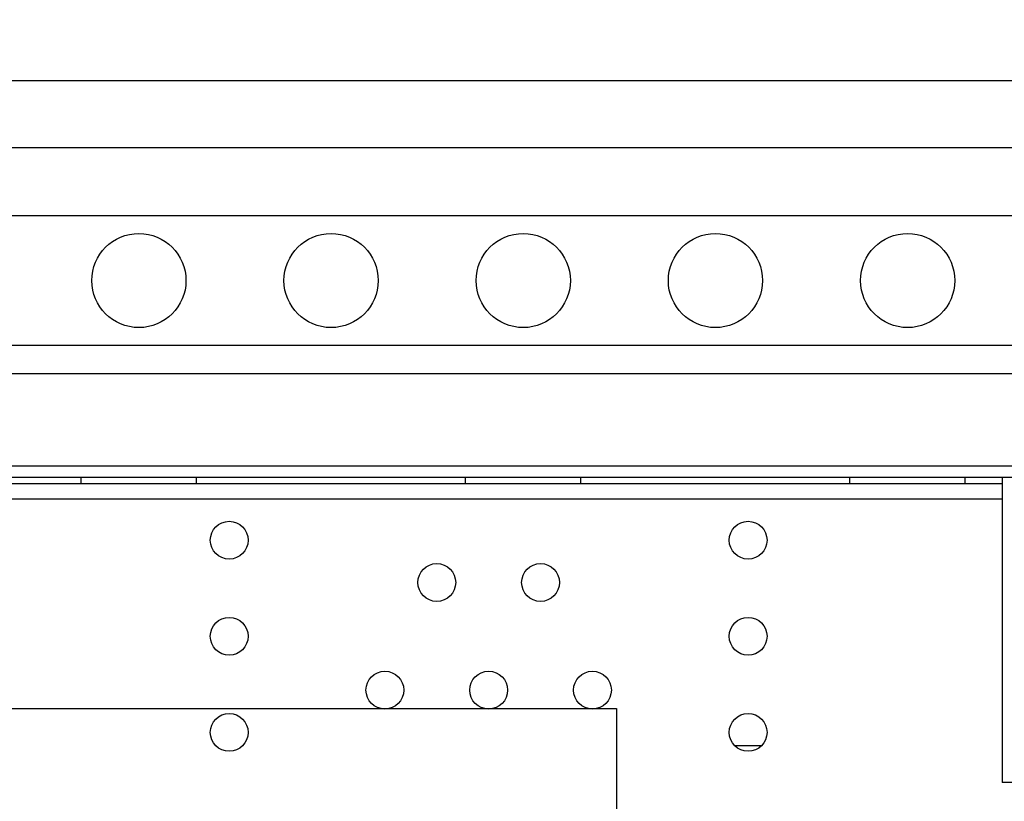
# Model space of a CAD drawing. Header units: inches. Extents: x 0 to 34, y 0 to 22.
# Tile 18 of 76: x 5.172 to 5.685, y 16.367 to 16.774. Entities that reach past the tile are written whole.
import ezdxf

# ---------------------------------------------------------------- set-up
doc = ezdxf.new("R2010")
doc.units = ezdxf.units.IN
doc.header["$LTSCALE"] = 1.87
doc.header["$MEASUREMENT"] = 0
doc.layers.get('0').update_dxf_attribs({"linetype": 'CONTINUOUS'})
doc.layers.add('COSMETIC', color=7, linetype='CONTINUOUS')
doc.layers.add('DIMENSIONS', color=7, linetype='CONTINUOUS')
doc.styles.get("Standard").update_dxf_attribs({"font": 'txt', "width": 0.8})
doc.dimstyles.new('DIMSTYLE_1', dxfattribs={"dimtxt": 0.125, "dimasz": 0.18, "dimexe": 0.18, "dimexo": 0.0625, "dimgap": 0.09, "dimtad": 0, "dimtih": 1, "dimtoh": 1, "dimlfac": 2, "dimzin": 4, "dimdsep": 46, "dimtxsty": 'STANDARD', "dimblk": '_FILLED', "dimblk1": '_FILLED', "dimblk2": '_FILLED', "dimcen": 0.09, "dimadec": 0, "dimazin": 0, "dimtp": 0.01, "dimtm": 0.01, "dimtfac": 1, "dimtofl": 0, "dimtmove": 0, "dimatfit": 3, "dimldrblk": '_FILLED', "dimfxl": 1, "dimtolj": 1, "dimtzin": 4, "dimarcsym": 0})

# ---------------------------------------------------------------- blocks, each defined once
blk = doc.blocks.new('_FILLED')
at = {"color": 0, "linetype": 'BYBLOCK'}
blk.add_solid([(0, 0), (-1, 0.1736), (-1, -0.1736)], dxfattribs=at)
blk = doc.blocks.new('*D4')
at = {"layer": 'DIMENSIONS', "color": 2, "linetype": 'CONTINUOUS'}
for p, q in [((4.21834, 15.73247), (4.21834, 19.55047)), ((9.9503, 18.05047), (9.9503, 19.55047)), ((4.21834, 19.42547), (7.29977, 19.42547)), ((9.9503, 19.42547), (8.74977, 19.42547)), ((9.9503, 16.50913), (9.9503, 17.80047))]:
    blk.add_line(p, q, dxfattribs=at)
at = {"layer": 'DIMENSIONS', "color": 2, "linetype": 'CONTINUOUS', "xscale": 0.18, "yscale": 0.18, "zscale": 0.18, "rotation": 180}
blk.add_blockref('_FILLED', (4.21834, 19.42547), dxfattribs=at)
at = {"layer": 'DIMENSIONS', "color": 2, "linetype": 'CONTINUOUS', "xscale": 0.18, "yscale": 0.18, "zscale": 0.18}
blk.add_blockref('_FILLED', (9.9503, 19.42547), dxfattribs=at)
at = {"layer": 'DIMENSIONS', "color": 2, "linetype": 'CONTINUOUS', "width": 0.8}
for s, p in [('[', (7.98727, 19.36297)), (']', (8.58727, 19.36297)), ('11.46', (7.36227, 19.36297)), ('291.2', (8.08727, 19.36297))]:
    blk.add_text(s, height=0.125, dxfattribs=at).set_placement(p)

msp = doc.modelspace()

# ---------------------------------------------------------------- linework, layer by layer
at = {"color": 7, "linetype": 'CONTINUOUS'}
for p, q in [((9.57282, 16.74247), (4.59582, 16.74247)), ((9.57282, 16.70747), (4.59582, 16.70747)), ((9.28732, 16.67222), (4.88132, 16.67222)), ((9.28732, 16.60472), (4.88132, 16.60472)), ((9.28732, 16.58997), (4.88132, 16.58997)), ((4.88132, 16.54197), (9.28732, 16.54197)), ((9.28732, 16.53597), (4.88132, 16.53597)), ((4.98432, 16.53291), (5.68356, 16.53291)), ((5.20432, 16.53291), (5.20432, 16.53597)), ((5.26432, 16.53291), (5.26432, 16.53597)), ((5.40432, 16.53291), (5.40432, 16.53597)), ((5.46432, 16.53291), (5.46432, 16.53597)), ((5.60432, 16.53291), (5.60432, 16.53597)), ((5.66432, 16.53291), (5.66432, 16.53597)), ((5.68356, 16.53597), (5.68356, 16.37719)), ((5.55798, 16.39628), (5.54466, 16.39628)), ((6.08558, 16.37719), (5.68356, 16.37719))]:
    msp.add_line(p, q, dxfattribs=at)
for centre, radius in [((5.23432, 16.63847), 0.0245), ((5.33432, 16.63847), 0.0245), ((5.43432, 16.63847), 0.0245), ((5.53432, 16.63847), 0.0245), ((5.63432, 16.63847), 0.0245), ((5.28132, 16.50332), 0.00984), ((5.55132, 16.50332), 0.00984), ((5.38932, 16.48132), 0.00984), ((5.44332, 16.48132), 0.00984), ((5.28132, 16.45332), 0.00984), ((5.55132, 16.45332), 0.00984), ((5.36232, 16.42532), 0.00984), ((5.41632, 16.42532), 0.00984), ((5.47032, 16.42532), 0.00984), ((5.28132, 16.40332), 0.00984), ((5.55132, 16.40332), 0.00984)]:
    msp.add_circle(centre, radius, dxfattribs=at)
at = {"layer": 'COSMETIC', "color": 4, "linetype": 'CONTINUOUS'}
for p, q in [((5.68356, 16.52475), (4.88132, 16.52475)), ((4.89445, 16.41575), (5.48282, 16.41575)), ((5.48282, 16.41575), (5.48282, 14.45075))]:
    msp.add_line(p, q, dxfattribs=at)

# ---------------------------------------------------------------- dimensions: what is measured, and where the dimension line sits
at = {"layer": 'DIMENSIONS', "color": 2, "linetype": 'CONTINUOUS'}
dim = msp.add_linear_dim(base=(9.9503, 19.42547), p1=(4.21834, 15.73247), p2=(9.9503, 16.50913), dimstyle='DIMSTYLE_1', dxfattribs=at)
dim.commit()
dim.dimension.update_dxf_attribs({"geometry": '*D4', "text_midpoint": (8.02477, 19.42547), "dimtype": 160})

doc.saveas('drawing.dxf')
